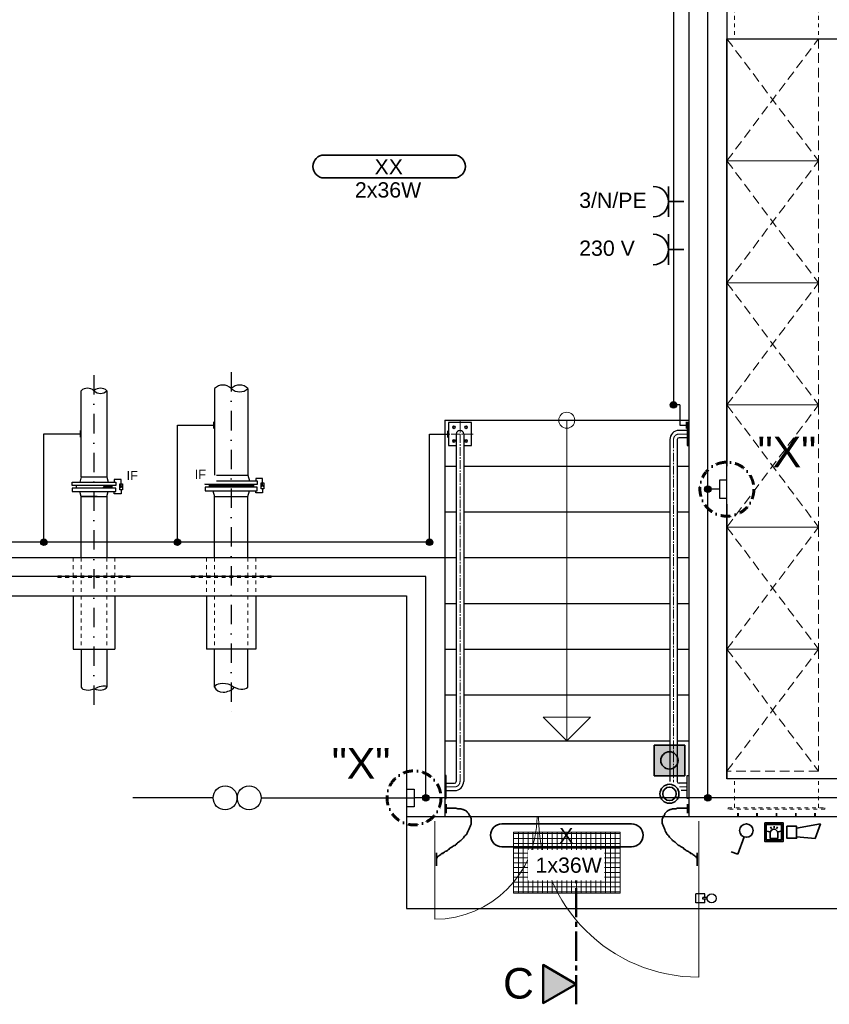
# Model space of a CAD drawing. Header units: millimetres. Extents: x -34778 to 7823654, y -4566 to 50989.
# Tile 4 of 29: x -24720 to -19412, y -2678 to 3775. Entities that reach past the tile are written whole.
import ezdxf

# ---------------------------------------------------------------- set-up
doc = ezdxf.new("R2010")
doc.units = ezdxf.units.MM
for name, pattern in [('ACAD_ISO12W100', [21, 12, -3, 0, -3, 0, -3]), ('DASHDOT', [25.4, 12.7, -6.35, 0, -6.35]), ('HIDDEN', [9.525, 6.35, -3.175]), ('JIS_02_1.0', [2, 1, -1]), ('MITTE2', [28.575, 19.05, -3.175, 3.175, -3.175])]:
    doc.linetypes.add(name, pattern=pattern)
for name, color, linetype, lineweight in [('Beleuchtung', 5, 'ACAD_ISO12W100', 35), ('Elektroinstallation', 7, 'Continuous', 35), ('H01N2 1x50', 4, 'Continuous', 35), ('Trennstelle', 36, 'Continuous', 35), ('verz. Bandstahl 30x3_5mm auf Putz', 1, 'GRENZE1', 35), ('verz. Bandstahl 30x3_5mm im Beton', 5, 'GRENZE1', 35)]:
    doc.layers.add(name, color=color, linetype=linetype, lineweight=lineweight)
for name, color, linetype in [('Beschriftung', 7, 'Continuous'), ('P-MU150AUSL', 7, 'Continuous'), ('P-MU200AUSL', 7, 'Continuous'), ('P-MU200EINL', 7, 'Continuous')]:
    doc.layers.add(name, color=color, linetype=linetype)
doc.styles.add('LBB3.5M1000', font='isocp.shx', dxfattribs={"height": 3.5})
doc.linetypes.add('GRENZE1', pattern='A,6.35,-2.54,[133,ltypeshp.shx,S=2.54,R=0,X=-2.54,Y=0],-2.54,25.4', length=36.83)

msp = doc.modelspace()

# ---------------------------------------------------------------- hatches: boundary and pattern name
at = {"lineweight": 5}
h = msp.add_hatch(dxfattribs=at)
h.set_pattern_fill('NET3', color=256)
h.set_pattern_definition([(0, (-590.007, 0), (0, 3.175), []), (60, (-590.007, 0), (-2.74963066, 1.5875), []), (120, (-590.007, 0), (-2.74963066, -1.5875), [])])
edge = h.paths.add_edge_path()
edge.add_arc((-24538.075, 905), 414.55, 331.1544064, 333.9579748)
edge.add_line((-24165.613, 723), (-24115.574, 723))
edge.add_line((-24115.574, 723), (-24115.574, 705))
edge.add_line((-24115.574, 705), (-24174.961, 705))
h = msp.add_hatch(dxfattribs=at)
h.set_pattern_fill('NET3', color=256)
h.set_pattern_definition([(0, (21231.5425, 4135.3054), (0, 3.175), []), (60, (21231.5425, 4135.3054), (-2.74963066, 1.5875), []), (120, (21231.5425, 4135.3054), (-2.74963066, -1.5875), [])])
h.paths.add_polyline_path([(-23333.075, 729), (-23477.941, 729), (-23477.941, 712), (-23333.075, 712)])
h.paths.add_polyline_path([(-23188.209, 729), (-23333.075, 729), (-23333.075, 712), (-23188.209, 712)])
h = msp.add_hatch(color=256)
h.dxf.hatch_style = 1
h.paths.add_polyline_path([(-23128.205, 714.253), (-23133.615, 723.624), (-23122.795, 723.624)])
at = {"linetype": 'Continuous', "lineweight": 9, "ltscale": 10}
h = msp.add_hatch(dxfattribs=at)
h.set_pattern_fill('ANSI37', color=253, scale=10, angle=45)
h.set_pattern_definition([(90, (-21133.075, -1750), (-31.75, 5e-15), []), (180, (-21133.075, -1750), (-5e-15, -31.75), [])])
h.paths.add_polyline_path([(-21483.075, -1950), (-20783.075, -1950), (-20783.075, -1550), (-21483.075, -1550)])
h = msp.add_hatch(color=256)
h.dxf.hatch_style = 1
h.paths.add_polyline_path([(-21071.789, -2544.774), (-21288.193, -2669.715), (-21288.193, -2419.832)])
at = {"layer": 'Beschriftung', "lineweight": -3, "true_color": 0xa02128}
h = msp.add_hatch(color=244, dxfattribs=at)
h.dxf.hatch_style = 1
h.paths.add_polyline_path([(-19714.052, -1488.821), (-19835.068, -1488.821), (-19835.068, -1609.838), (-19714.052, -1609.838)])
h.paths.add_polyline_path([(-19724.095, -1498.864), (-19724.095, -1599.795), (-19825.026, -1599.795), (-19825.026, -1498.864)], flags=16)
h.paths.add_polyline_path([(-19750.047, -1555.22), (-19750.047, -1591.347), (-19799.073, -1591.347), (-19799.073, -1555.22, -1)], flags=0)
at = {"layer": 'Elektroinstallation'}
h = msp.add_hatch(color=2, dxfattribs=at)
h.dxf.hatch_style = 1
h.paths.add_polyline_path([(-20359.721, -979.756), (-20559.721, -979.756), (-20559.721, -1179.756), (-20359.721, -1179.756)])
h.paths.add_polyline_path([(-20403.048, -1079.756, -1), (-20516.393, -1079.756, -1)], flags=16)
at = {"layer": 'Elektroinstallation', "true_color": 0xa02128}
h = msp.add_hatch(color=244, dxfattribs=at)
h.dxf.hatch_style = 1
edge = h.paths.add_edge_path()
edge.add_arc((-20459.721, -1079.756), 56.673, 0, 360)
at = {"layer": 'verz. Bandstahl 30x3_5mm auf Putz', "lineweight": -3}
h = msp.add_hatch(color=256, dxfattribs=at)
h.dxf.hatch_style = 1
edge = h.paths.add_edge_path()
edge.add_arc((-20433.075, 1250), 21.435, 0, 360)
h = msp.add_hatch(color=256, dxfattribs=at)
h.dxf.hatch_style = 1
edge = h.paths.add_edge_path()
edge.add_arc((-24561.105, 350), 21.435, 0, 360)
h = msp.add_hatch(color=256, dxfattribs=at)
h.dxf.hatch_style = 1
edge = h.paths.add_edge_path()
edge.add_arc((-23686.505, 350), 21.435, 0, 360)
h = msp.add_hatch(color=256, dxfattribs=at)
h.dxf.hatch_style = 1
edge = h.paths.add_edge_path()
edge.add_arc((-22033.075, 350), 21.435, 0, 360)
at = {"layer": 'verz. Bandstahl 30x3_5mm im Beton', "lineweight": -3, "ltscale": 20}
h = msp.add_hatch(color=256, dxfattribs=at)
h.dxf.hatch_style = 1
edge = h.paths.add_edge_path()
edge.add_arc((-20208.075, 698.074), 21.435, 0, 360)
h = msp.add_hatch(color=256, dxfattribs=at)
h.dxf.hatch_style = 1
edge = h.paths.add_edge_path()
edge.add_arc((-22058.075, -1325), 21.435, 0, 360)
h = msp.add_hatch(color=256, dxfattribs=at)
h.dxf.hatch_style = 1
edge = h.paths.add_edge_path()
edge.add_arc((-20208.075, -1325), 21.435, 0, 360)

# ---------------------------------------------------------------- linework, layer by layer
for p, q in [((-20333.075, 10500), (-20333.075, -1450)), ((-20083.075, 4450), (-20083.075, 850)), ((-20083.075, -1200), (-20083.075, 3650)), ((-20083.075, 3650), (-16973.075, 3650)), ((-21933.075, 1150), (-21933.075, -1450)), ((-21933.075, 1150), (-20333.075, 1150)), ((-21857.225, 1059.33), (-21857.225, -1216.725)), ((-21808.925, 1059.33), (-21808.925, -1216.725)), ((-20343.075, 1083.48), (-20396.85, 1083.48)), ((-20343.075, 1035.18), (-20396.85, 1035.18)), ((-20457.225, 1023.105), (-20457.225, -1216.725)), ((-20408.925, 1023.105), (-20408.925, -1216.725)), ((-21933.075, 850), (-21857.225, 850)), ((-21808.925, 850), (-20457.225, 850)), ((-20408.925, 850), (-20333.075, 850)), ((-23477.941, 729), (-23477.941, 712)), ((-23188.209, 729), (-23188.209, 712)), ((-20083.075, 600), (-20083.075, -1200)), ((-21933.075, 550), (-21857.225, 550)), ((-21808.925, 550), (-20457.225, 550)), ((-20408.925, 550), (-20333.075, 550)), ((-32733.075, 250), (-21933.075, 250)), ((-21933.075, 250), (-21857.225, 250)), ((-21808.925, 250), (-20457.225, 250)), ((-20408.925, 250), (-20333.075, 250)), ((-32983.075, 0), (-22183.075, 0)), ((-22183.075, 0), (-22183.075, -1450)), ((-21933.075, -50), (-21857.225, -50)), ((-21808.925, -50), (-20457.225, -50)), ((-20408.925, -50), (-20333.075, -50)), ((-21933.075, -350), (-21857.225, -350)), ((-21808.925, -350), (-20457.225, -350)), ((-20408.925, -350), (-20333.075, -350)), ((-21933.075, -650), (-21857.225, -650)), ((-21808.925, -650), (-20457.225, -650)), ((-20408.925, -650), (-20333.075, -650)), ((-21933.075, -950), (-21857.225, -950)), ((-21808.925, -950), (-20457.225, -950)), ((-20408.925, -950), (-20333.075, -950)), ((-15083.075, -1200), (-20083.075, -1200)), ((-21923.075, -1228.8), (-21869.3, -1228.8)), ((-21923.075, -1277.1), (-21869.3, -1277.1)), ((-20343.075, -1228.8), (-20396.85, -1228.8)), ((-20343.075, -1277.1), (-20382.427, -1277.1)), ((-14833.075, -1450), (-22183.075, -1450)), ((-22183.075, -1450), (-22183.075, -2050)), ((-22183.075, -2050), (-17728.075, -2050))]:
    msp.add_line(p, q)
at = {"linetype": 'JIS_02_1.0', "lineweight": 18, "ltscale": 25}
for p, q in [((-20033.075, 3900), (-20033.075, 3650)), ((-19483.075, 3900), (-19483.075, 3650)), ((-24369.575, 250), (-24369.575, 0)), ((-24317.225, 250), (-24317.225, -350)), ((-24148.925, 250), (-24148.925, -350)), ((-24096.575, 250), (-24096.575, 0)), ((-23495.025, 250), (-23495.025, 0)), ((-23442.625, 250), (-23442.625, -350)), ((-23223.525, 250), (-23223.525, -350)), ((-23171.125, 250), (-23171.125, 0)), ((-23996.575, 130), (-24469.575, 130)), ((-24469.575, 120), (-24469.575, 130)), ((-23996.575, 120), (-23996.575, 130)), ((-23595.025, 130), (-23071.125, 130)), ((-23595.025, 130), (-23595.025, 120)), ((-23071.125, 130), (-23071.125, 120)), ((-23996.575, 120), (-24469.575, 120)), ((-23595.025, 120), (-23071.125, 120)), ((-20033.075, -1390), (-20033.075, -1200)), ((-19483.075, -1390), (-19483.075, -1200)), ((-20013.075, -1450), (-20013.075, -1400)), ((-20008.075, -1450), (-20008.075, -1400)), ((-19888.075, -1450), (-19888.075, -1400)), ((-19883.075, -1450), (-19883.075, -1400)), ((-19760.575, -1450), (-19760.575, -1400)), ((-19755.575, -1450), (-19755.575, -1400)), ((-19633.075, -1450), (-19633.075, -1400)), ((-19628.075, -1450), (-19628.075, -1400)), ((-19508.075, -1450), (-19508.075, -1400)), ((-19503.075, -1450), (-19503.075, -1400))]:
    msp.add_line(p, q, dxfattribs=at)
at = {"color": 253, "linetype": 'HIDDEN', "lineweight": 9, "ltscale": 10}
for p, q in [((-20083.075, 3650), (-19483.075, 2850)), ((-20083.075, 2850), (-19483.075, 3650)), ((-20083.075, 2850), (-19483.075, 2050)), ((-20083.075, 2050), (-19483.075, 2850)), ((-20083.075, 2050), (-19483.075, 1250)), ((-20083.075, 1250), (-19483.075, 2050)), ((-20083.075, 1250), (-19483.075, 450)), ((-20083.075, 450), (-19483.075, 1250)), ((-20083.075, 450), (-19483.075, -350)), ((-20083.075, -350), (-19483.075, 450)), ((-20083.075, -350), (-19483.075, -1150)), ((-20083.075, -1150), (-19483.075, -350))]:
    msp.add_line(p, q, dxfattribs=at)
at = {"linetype": 'MITTE2', "lineweight": 18, "ltscale": 3}
for p, q in [((-21833.075, 1145.02), (-21833.075, -1216.725)), ((-21747.385, 1059.33), (-21918.765, 1059.33)), ((-20343.075, 1059.33), (-20396.85, 1059.33)), ((-20433.075, 1023.105), (-20433.075, -1216.725)), ((-21923.075, -1252.95), (-21869.3, -1252.95)), ((-20343.075, -1252.95), (-20393.61, -1252.95))]:
    msp.add_line(p, q, dxfattribs=at)
at = {"color": 251, "lineweight": 5}
for p, q in [((-21133.075, 1150), (-21133.075, -950)), ((-21133.075, -950), (-21288.124, -794.951)), ((-21288.124, -794.951), (-21133.075, -794.951)), ((-21133.075, -950), (-20978.026, -794.951)), ((-20978.026, -794.951), (-21133.075, -794.951)), ((-21998.075, -1477), (-21998.075, -2120)), ((-20268.075, -1477), (-20268.075, -2500))]:
    msp.add_line(p, q, dxfattribs=at)
at = {"linetype": 'MITTE2', "lineweight": 50, "ltscale": 10}
msp.add_line((-21071.789, -2677.799), (-21071.789, -1822.09), dxfattribs=at)
at = {"linetype": 'Continuous'}
for p, q in [((-20227.484, -1952.718), (-20287.484, -1952.718)), ((-20287.484, -2012.718), (-20287.484, -1952.718)), ((-20212.05, -1977.718), (-20241.015, -1977.718)), ((-20241.015, -1987.718), (-20241.015, -1977.718)), ((-20212.245, -1987.718), (-20241.015, -1987.718)), ((-20227.484, -1977.718), (-20227.484, -1952.718)), ((-20227.484, -2012.718), (-20227.484, -1987.718)), ((-20227.484, -2012.718), (-20287.484, -2012.718))]:
    msp.add_line(p, q, dxfattribs=at)
at = {"color": 253, "linetype": 'HIDDEN', "lineweight": 9, "ltscale": 10}
for points in [[(-20083.075, 2850), (-20083.075, 3650), (-19483.075, 3650), (-19483.075, 2850)], [(-20083.075, 2050), (-20083.075, 2850), (-19483.075, 2850), (-19483.075, 2050)], [(-20083.075, 1250), (-20083.075, 2050), (-19483.075, 2050), (-19483.075, 1250)], [(-20083.075, 450), (-20083.075, 1250), (-19483.075, 1250), (-19483.075, 450)], [(-20083.075, -350), (-20083.075, 450), (-19483.075, 450), (-19483.075, -350)], [(-20083.075, -1150), (-20083.075, -350), (-19483.075, -350), (-19483.075, -1150)]]:
    msp.add_lwpolyline(points, close=True, dxfattribs=at)
for points in [[(-21808.925, 984.33), (-21758.075, 984.33), (-21758.075, 1134.33), (-21908.075, 1134.33), (-21908.075, 984.33), (-21857.225, 984.33)], [(-23452.807, 753), (-23442.625, 791), (-23223.525, 791), (-23213.343, 753)], [(-23128.205, 720.5), (-23128.205, 767.173), (-23172.752, 767.173), (-23172.752, 753)], [(-23452.807, 688), (-23442.625, 650), (-23223.525, 650), (-23213.343, 688)], [(-23128.205, 700.252), (-23128.205, 673.827), (-23172.752, 673.827), (-23172.752, 688)]]:
    msp.add_lwpolyline(points)
at = {"lineweight": 5}
for points in [[(-21863.837, 1104.33), (-21868.625, 1112.038), (-21877.694, 1112.33), (-21882.312, 1104.33), (-21877.525, 1096.622), (-21868.456, 1096.33)], [(-21802.312, 1104.33), (-21797.525, 1112.038), (-21788.456, 1112.33), (-21783.837, 1104.33), (-21788.625, 1096.622), (-21797.694, 1096.33)], [(-21863.837, 1014.33), (-21868.625, 1006.622), (-21877.694, 1006.33), (-21882.312, 1014.33), (-21877.525, 1022.038), (-21868.456, 1022.33)], [(-21802.312, 1014.33), (-21797.525, 1006.622), (-21788.456, 1006.33), (-21783.837, 1014.33), (-21788.625, 1022.038), (-21797.694, 1022.33)]]:
    msp.add_lwpolyline(points, close=True, dxfattribs=at)
for points in [[(-20333.075, 1134.33), (-20343.075, 1134.33), (-20343.075, 984.33), (-20333.075, 984.33)], [(-23503.075, 753), (-23163.075, 753), (-23163.075, 729), (-23503.075, 729)], [(-23503.075, 688), (-23163.075, 688), (-23163.075, 712), (-23503.075, 712)], [(-23137.196, 740.748), (-23119.214, 740.748), (-23119.214, 700.252), (-23137.196, 700.252)], [(-23128.205, 714.253), (-23133.615, 723.624), (-23122.795, 723.624)], [(-21933.075, -1327.95), (-21923.075, -1327.95), (-21923.075, -1177.95), (-21933.075, -1177.95)], [(-20333.075, -1327.95), (-20343.075, -1327.95), (-20343.075, -1177.95), (-20333.075, -1177.95)]]:
    msp.add_lwpolyline(points, close=True)
at = {"linetype": 'JIS_02_1.0', "lineweight": 18, "ltscale": 25}
msp.add_lwpolyline([(-20075.075, -1390), (-19441.075, -1390), (-19441.075, -1400), (-20075.075, -1400)], close=True, dxfattribs=at)
at = {"color": 253, "linetype": 'Continuous', "lineweight": 9, "ltscale": 10}
msp.add_lwpolyline([(-21483.075, -1950), (-20783.075, -1950), (-20783.075, -1550), (-21483.075, -1550)], close=True, dxfattribs=at)
at = {"lineweight": 50}
msp.add_lwpolyline([(-21071.789, -2544.774), (-21288.193, -2669.715), (-21288.193, -2419.832)], close=True, dxfattribs=at)
at = {"color": 251, "lineweight": 5}
msp.add_circle((-21133.075, 1150), 52.78, dxfattribs=at)
at = {"lineweight": 5}
for centre, radius in [((-21873.075, 1104.33), 10), ((-21873.075, 1104.33), 5.25), ((-21793.075, 1104.33), 10), ((-21793.075, 1104.33), 5.25), ((-21873.075, 1014.33), 10), ((-21873.075, 1014.33), 5.25), ((-21793.075, 1014.33), 10), ((-21793.075, 1014.33), 5.25)]:
    msp.add_circle(centre, radius, dxfattribs=at)
at = {"color": 253, "linetype": 'Continuous', "lineweight": 9, "ltscale": 10}
msp.add_circle((-21133.075, -1750), 30.15, dxfattribs=at)
at = {"linetype": 'Continuous'}
msp.add_circle((-20182.573, -1983.295), 30, dxfattribs=at)
at = {"lineweight": -3}
for centre, radius, start, end in [((-24275.149, 1299.52), 60.504, 45.9405322, 134.0594678), ((-24190.999, 1299.52), 60.504, 45.9405322, 134.0594678), ((-23387.85, 1301.397), 78.767, 45.9405322, 134.0594678), ((-23278.3, 1301.397), 78.767, 45.9405322, 134.0594678), ((-23278.3, 1414.603), 78.767, 225.9405322, 314.0594678), ((-24190.999, 1386.48), 60.504, 225.9405322, 314.0594678)]:
    msp.add_arc(centre, radius, start, end, dxfattribs=at)
for centre, radius, start, end in [((-21833.075, 1059.33), 24.15, 0, 180), ((-20396.85, 1023.105), 60.375, 90, 180), ((-20396.85, 1023.105), 12.075, 90.0000022, 180), ((-21869.3, -1216.725), 12.075, 270.0000022, 0), ((-21869.3, -1216.725), 60.375, 270, 0), ((-20396.85, -1216.725), 60.375, 180, 181.3420119), ((-20396.85, -1216.725), 12.075, 180, 269.9999978)]:
    msp.add_arc(centre, radius, start, end)
at = {"linetype": 'MITTE2', "lineweight": 18, "ltscale": 3}
for centre, start, end in [((-20396.85, 1023.105), 90, 180), ((-21869.3, -1216.725), 270, 0), ((-20396.85, -1216.725), 180, 189.7269663)]:
    msp.add_arc(centre, 36.225, start, end, dxfattribs=at)
at = {"color": 251, "lineweight": 5}
for centre, radius, start, end in [((-21998.075, -1450), 670, 270, 0), ((-20268.075, -1450), 1050, 180, 270)]:
    msp.add_arc(centre, radius, start, end, dxfattribs=at)
at = {"layer": 'Beleuchtung', "linetype": 'Continuous', "ltscale": 10}
for points in [[(-22723.075, 2738.018, -1), (-22723.075, 2888.018), (-21873.075, 2888.018, -1), (-21873.075, 2738.018)], [(-21558.075, -1644.881, -1), (-21558.075, -1494.881), (-20708.075, -1494.881, -1), (-20708.075, -1644.881)]]:
    msp.add_lwpolyline(points, format="xyb", close=True, dxfattribs=at)
at = {"layer": 'Beschriftung', "linetype": 'DASHDOT', "lineweight": 60, "ltscale": 5}
for centre in [(-20083.075, 698.074), (-22134.671, -1325)]:
    msp.add_circle(centre, 177.001, dxfattribs=at)
at = {"layer": 'Elektroinstallation'}
for p, q in [((-20465.853, 2682.651), (-20465.853, 2482.651)), ((-20365.853, 2582.651), (-20465.853, 2582.651)), ((-20465.853, 2368.564), (-20465.853, 2168.564)), ((-20365.853, 2268.564), (-20465.853, 2268.564)), ((-19804.804, -1547.116), (-19818.939, -1543.329)), ((-19790.216, -1528.104), (-19797.532, -1515.431)), ((-19774.253, -1523.911), (-19774.253, -1509.277)), ((-19758.905, -1528.104), (-19751.588, -1515.431)), ((-19744.316, -1547.116), (-19730.181, -1543.329)), ((-19626.64, -1523.028), (-19470.087, -1495.423)), ((-19470.087, -1495.423), (-19504.669, -1590.437)), ((-19970.711, -1580.722), (-20012.261, -1694.881)), ((-19799.073, -1555.22), (-19799.073, -1591.347)), ((-19799.073, -1591.347), (-19750.047, -1591.347)), ((-19750.047, -1591.347), (-19750.047, -1555.22)), ((-19504.669, -1590.437), (-19626.64, -1579.766)), ((-20012.261, -1694.881), (-20055.575, -1679.117))]:
    msp.add_line(p, q, dxfattribs=at)
for points in [[(-20559.721, -1179.756), (-20359.721, -1179.756), (-20359.721, -979.756), (-20559.721, -979.756)], [(-19835.068, -1488.821), (-19714.052, -1488.821), (-19714.052, -1609.838), (-19835.068, -1609.838)], [(-19825.026, -1599.795), (-19724.095, -1599.795), (-19724.095, -1498.864), (-19825.026, -1498.864)], [(-19689.817, -1510.603), (-19626.64, -1510.603), (-19626.64, -1589.546), (-19689.817, -1589.546)]]:
    msp.add_lwpolyline(points, close=True, dxfattribs=at)
for centre, radius in [((-20459.721, -1079.756), 56.673), ((-20459.721, -1298.229), 62.355), ((-20459.721, -1298.229), 44.255), ((-19955.575, -1539.136), 44.255)]:
    msp.add_circle(centre, radius, dxfattribs=at)
for centre, radius, start, end in [((-20565.853, 2582.651), 100, 270, 90), ((-20565.853, 2268.564), 100, 270, 90), ((-19774.56, -1555.22), 24.513, 0, 180)]:
    msp.add_arc(centre, radius, start, end, dxfattribs=at)
at = {"layer": 'H01N2 1x50', "linetype": 'Continuous'}
for p, q in [((-21923.614, -1365.735), (-21923.614, -1424.1)), ((-20342.536, -1365.735), (-20342.536, -1424.1)), ((-21987.795, -1684.797), (-21987.795, -1770.398)), ((-20278.355, -1684.797), (-20278.355, -1770.398))]:
    msp.add_line(p, q, dxfattribs=at)
for points in [[(-21919.602, -1392.972), (-21918.265, -1392.972), (-21916.928, -1392.972), (-21915.591, -1392.972), (-21908.906, -1392.972), (-21902.22, -1392.972), (-21895.535, -1392.972), (-21887.512, -1392.972), (-21879.489, -1392.972), (-21871.467, -1392.972), (-21867.455, -1392.972), (-21863.444, -1392.972), (-21859.433, -1392.972), (-21855.217, -1392.972), (-21851.615, -1396.863), (-21847.399, -1396.863), (-21844.725, -1396.863), (-21842.05, -1396.863), (-21839.376, -1396.863), (-21835.365, -1396.863), (-21831.354, -1396.863), (-21827.342, -1396.863), (-21823.126, -1396.863), (-21819.386, -1399.993), (-21815.308, -1400.754), (-21814.015, -1400.995), (-21812.574, -1400.321), (-21811.297, -1400.754), (-21808.458, -1401.717), (-21805.868, -1403.113), (-21803.274, -1404.645), (-21799.106, -1407.107), (-21794.669, -1409.101), (-21791.24, -1412.427), (-21789.903, -1413.724), (-21788.566, -1415.021), (-21787.229, -1416.318), (-21784.555, -1418.912), (-21781.397, -1421.147), (-21779.207, -1424.1), (-21777.491, -1426.413), (-21776.532, -1429.288), (-21775.195, -1431.882), (-21773.858, -1434.476), (-21772.521, -1437.07), (-21771.184, -1439.664), (-21770.33, -1441.32), (-21768.026, -1441.899), (-21767.173, -1443.555), (-21765.288, -1447.212), (-21764.751, -1451.499), (-21763.161, -1455.228), (-21762.033, -1457.873), (-21759.15, -1460.092), (-21759.15, -1463.01), (-21759.15, -1465.604), (-21759.15, -1468.198), (-21759.15, -1470.792), (-21759.15, -1474.683), (-21759.15, -1478.574), (-21759.15, -1482.465), (-21759.15, -1485.059), (-21759.15, -1487.653), (-21759.15, -1490.247), (-21759.15, -1494.361), (-21761.627, -1498.092), (-21763.161, -1501.92), (-21765.777, -1508.447), (-21768.627, -1514.849), (-21771.184, -1521.375), (-21772.684, -1525.202), (-21773.31, -1529.391), (-21775.195, -1533.048), (-21777.869, -1538.236), (-21780.544, -1543.424), (-21783.218, -1548.612), (-21785.892, -1553.8), (-21788.566, -1558.988), (-21791.24, -1564.176), (-21792.947, -1567.487), (-21796.82, -1569.162), (-21799.263, -1571.958), (-21804.775, -1578.265), (-21809.685, -1585.136), (-21815.308, -1591.413), (-21820.293, -1596.977), (-21825.641, -1602.165), (-21831.354, -1606.977), (-21835.016, -1610.062), (-21839.61, -1611.893), (-21843.388, -1614.759), (-21850.753, -1620.346), (-21855.623, -1629.156), (-21863.444, -1634.214), (-21865.94, -1635.828), (-21868.927, -1636.583), (-21871.467, -1638.105), (-21875.549, -1640.55), (-21879.203, -1643.802), (-21883.501, -1645.887), (-21886.175, -1647.184), (-21888.849, -1648.481), (-21891.523, -1649.778), (-21894.197, -1651.075), (-21896.872, -1652.372), (-21899.546, -1653.669), (-21902.172, -1654.942), (-21901.308, -1659.695), (-21903.557, -1661.451), (-21905.848, -1663.238), (-21909.289, -1663.554), (-21911.58, -1665.342), (-21913.016, -1666.462), (-21914.085, -1668.178), (-21915.591, -1669.233), (-21920.399, -1672.599), (-21926.829, -1673.648), (-21931.636, -1677.015), (-21933.143, -1678.07), (-21934.254, -1679.761), (-21935.648, -1680.906), (-21937.872, -1682.731), (-21941.408, -1683.154), (-21943.67, -1684.797), (-21944.658, -1685.513), (-21942.503, -1688.122), (-21943.67, -1688.688), (-21944.873, -1689.271), (-21946.458, -1688.224), (-21947.682, -1688.688), (-21950.402, -1689.717), (-21953.274, -1690.71), (-21955.704, -1692.579), (-21957.227, -1693.75), (-21958.243, -1695.352), (-21959.716, -1696.47), (-21963.493, -1699.335), (-21967.914, -1701.526), (-21971.75, -1704.252), (-21973.245, -1705.315), (-21974.367, -1707.018), (-21975.761, -1708.143), (-21976.762, -1708.95), (-21978.812, -1707.212), (-21979.772, -1708.143), (-21980.703, -1709.046), (-21979.23, -1711.039), (-21979.772, -1712.034), (-21980.551, -1713.462), (-21983.783, -1714.062), (-21983.783, -1715.925), (-21983.783, -1717.222), (-21983.783, -1718.519), (-21983.783, -1719.816)], [(-20346.547, -1392.972), (-20347.884, -1392.972), (-20349.221, -1392.972), (-20350.558, -1392.972), (-20357.244, -1392.972), (-20363.929, -1392.972), (-20370.615, -1392.972), (-20378.638, -1392.972), (-20386.66, -1392.972), (-20394.683, -1392.972), (-20398.694, -1392.972), (-20402.706, -1392.972), (-20406.717, -1392.972), (-20410.933, -1392.972), (-20414.535, -1396.863), (-20418.751, -1396.863), (-20421.425, -1396.863), (-20424.099, -1396.863), (-20426.773, -1396.863), (-20430.785, -1396.863), (-20434.796, -1396.863), (-20438.807, -1396.863), (-20443.023, -1396.863), (-20446.763, -1399.993), (-20450.841, -1400.754), (-20452.135, -1400.995), (-20453.575, -1400.321), (-20454.853, -1400.754), (-20457.692, -1401.717), (-20460.281, -1403.113), (-20462.875, -1404.645), (-20467.044, -1407.107), (-20471.48, -1409.101), (-20474.909, -1412.427), (-20476.246, -1413.724), (-20477.583, -1415.021), (-20478.92, -1416.318), (-20481.595, -1418.912), (-20484.752, -1421.147), (-20486.943, -1424.1), (-20488.659, -1426.413), (-20489.617, -1429.288), (-20490.954, -1431.882), (-20492.291, -1434.476), (-20493.629, -1437.07), (-20494.966, -1439.664), (-20495.819, -1441.32), (-20498.123, -1441.899), (-20498.977, -1443.555), (-20500.862, -1447.212), (-20501.398, -1451.499), (-20502.988, -1455.228), (-20504.116, -1457.873), (-20507, -1460.092), (-20507, -1463.01), (-20507, -1465.604), (-20507, -1468.198), (-20507, -1470.792), (-20507, -1474.683), (-20507, -1478.574), (-20507, -1482.465), (-20507, -1485.059), (-20507, -1487.653), (-20507, -1490.247), (-20507, -1494.361), (-20504.523, -1498.092), (-20502.988, -1501.92), (-20500.372, -1508.447), (-20497.523, -1514.849), (-20494.966, -1521.375), (-20493.466, -1525.202), (-20492.839, -1529.391), (-20490.954, -1533.048), (-20488.28, -1538.236), (-20485.606, -1543.424), (-20482.932, -1548.612), (-20480.258, -1553.8), (-20477.583, -1558.988), (-20474.909, -1564.176), (-20473.202, -1567.487), (-20469.33, -1569.162), (-20466.886, -1571.958), (-20461.374, -1578.265), (-20456.464, -1585.136), (-20450.841, -1591.413), (-20445.857, -1596.977), (-20440.508, -1602.165), (-20434.796, -1606.977), (-20431.134, -1610.062), (-20426.54, -1611.893), (-20422.762, -1614.759), (-20415.397, -1620.346), (-20410.527, -1629.156), (-20402.705, -1634.214), (-20400.21, -1635.828), (-20397.223, -1636.583), (-20394.683, -1638.105), (-20390.6, -1640.55), (-20386.947, -1643.802), (-20382.649, -1645.887), (-20379.975, -1647.184), (-20377.301, -1648.481), (-20374.626, -1649.778), (-20371.952, -1651.075), (-20369.278, -1652.372), (-20366.604, -1653.669), (-20363.978, -1654.942), (-20364.842, -1659.695), (-20362.592, -1661.451), (-20360.301, -1663.238), (-20356.861, -1663.554), (-20354.57, -1665.342), (-20353.134, -1666.462), (-20352.065, -1668.178), (-20350.558, -1669.233), (-20345.751, -1672.599), (-20339.321, -1673.648), (-20334.513, -1677.015), (-20333.007, -1678.07), (-20331.896, -1679.761), (-20330.502, -1680.906), (-20328.278, -1682.731), (-20324.742, -1683.154), (-20322.479, -1684.797), (-20321.492, -1685.513), (-20323.646, -1688.122), (-20322.479, -1688.688), (-20321.276, -1689.271), (-20319.692, -1688.224), (-20318.468, -1688.688), (-20315.748, -1689.717), (-20312.876, -1690.71), (-20310.445, -1692.579), (-20308.922, -1693.75), (-20307.907, -1695.352), (-20306.434, -1696.47), (-20302.656, -1699.335), (-20298.236, -1701.526), (-20294.4, -1704.252), (-20292.904, -1705.315), (-20291.783, -1707.018), (-20290.389, -1708.143), (-20289.388, -1708.95), (-20287.337, -1707.212), (-20286.377, -1708.143), (-20285.446, -1709.046), (-20286.919, -1711.039), (-20286.377, -1712.034), (-20285.599, -1713.462), (-20282.366, -1714.062), (-20282.366, -1715.925), (-20282.366, -1717.222), (-20282.366, -1718.519), (-20282.366, -1719.816)]]:
    msp.add_open_spline(points, degree=3, knots=[0, 0, 0, 0, 0.00717411, 0.00717411, 0.00717411, 0.04304465, 0.04304465, 0.04304465, 0.08608949, 0.08608949, 0.08608949, 0.10761199, 0.10761199, 0.10761199, 0.1302314, 0.1302314, 0.1302314, 0.14457962, 0.14457962, 0.14457962, 0.16610213, 0.16610213, 0.16610213, 0.18872153, 0.18872153, 0.18872153, 0.19589564, 0.19589564, 0.19589564, 0.21184238, 0.21184238, 0.21184238, 0.23747296, 0.23747296, 0.23747296, 0.2474677, 0.2474677, 0.2474677, 0.26745719, 0.26745719, 0.26745719, 0.28311529, 0.28311529, 0.28311529, 0.29877323, 0.29877323, 0.29877323, 0.30876797, 0.30876797, 0.30876797, 0.33084316, 0.33084316, 0.33084316, 0.34650126, 0.34650126, 0.34650126, 0.36041917, 0.36041917, 0.36041917, 0.38129604, 0.38129604, 0.38129604, 0.39521395, 0.39521395, 0.39521395, 0.41728891, 0.41728891, 0.41728891, 0.45492603, 0.45492603, 0.45492603, 0.47700116, 0.47700116, 0.47700116, 0.50831736, 0.50831736, 0.50831736, 0.53963356, 0.53963356, 0.53963356, 0.55962305, 0.55962305, 0.55962305, 0.60472474, 0.60472474, 0.60472474, 0.64470384, 0.64470384, 0.64470384, 0.67033427, 0.67033427, 0.67033427, 0.72030799, 0.72030799, 0.72030799, 0.73625473, 0.73625473, 0.73625473, 0.76188516, 0.76188516, 0.76188516, 0.77783189, 0.77783189, 0.77783189, 0.79377879, 0.79377879, 0.79377879, 0.80943689, 0.80943689, 0.80943689, 0.82538363, 0.82538363, 0.82538363, 0.83537837, 0.83537837, 0.83537837, 0.86727201, 0.86727201, 0.86727201, 0.87726675, 0.87726675, 0.87726675, 0.89321349, 0.89321349, 0.89321349, 0.90017244, 0.90017244, 0.90017244, 0.90734655, 0.90734655, 0.90734655, 0.92329329, 0.92329329, 0.92329329, 0.93328816, 0.93328816, 0.93328816, 0.95891849, 0.95891849, 0.95891849, 0.96891324, 0.96891324, 0.96891324, 0.97608735, 0.97608735, 0.97608735, 0.9830463, 0.9830463, 0.9830463, 0.99304104, 0.99304104, 0.99304104, 1, 1, 1, 1], dxfattribs=at)
at = {"layer": 'P-MU150AUSL', "linetype": 'Continuous', "ltscale": 10}
for p, q in [((-24317.225, 250), (-24317.225, 650)), ((-24369.575, 0), (-24369.575, -350)), ((-24096.575, 0), (-24096.575, -350)), ((-24369.575, -350), (-24096.575, -350)), ((-24317.225, -350), (-24317.225, -598.982)), ((-24148.925, -350), (-24148.925, -598.982))]:
    msp.add_line(p, q, dxfattribs=at)
for centre, major_axis, ratio, start_param, end_param in [((-24240.204, -567.878), (-77.02, -31.104), 0.51427667, 0, 1.57079633), ((-24226.717, -567.878), (77.02, -31.104), 0.51427667, 4.83132871, 6.28318531), ((-24214.565, -628.751), (65.64, 29.769), 0.32393588, 0, 1.57079633)]:
    msp.add_ellipse(centre, major_axis=major_axis, ratio=ratio, start_param=start_param, end_param=end_param, dxfattribs=at)
at = {"layer": 'P-MU200AUSL', "ltscale": 100}
for p, q in [((-23495.025, 0), (-23495.025, -350)), ((-23171.125, 0), (-23171.125, -350)), ((-23171.125, -350), (-23495.025, -350))]:
    msp.add_line(p, q, dxfattribs=at)
at = {"layer": 'P-MU200EINL', "linetype": 'DASHDOT', "ltscale": 10}
for p, q in [((-24233.075, 1445.21), (-24233.075, -766.001)), ((-23333.075, 1464.875), (-23333.075, -766.001))]:
    msp.add_line(p, q, dxfattribs=at)
at = {"layer": 'P-MU200EINL', "linetype": 'Continuous', "ltscale": 10}
for p, q in [((-23223.525, 1358), (-23223.525, 791)), ((-24317.224, 778), (-24317.224, 1343)), ((-24148.925, 1343), (-24148.925, 778)), ((-24317.224, 778), (-24325.574, 745)), ((-24317.224, 778), (-24148.924, 778)), ((-24148.924, 778), (-24146.572, 768.702)), ((-24350.574, 723), (-24350.574, 705)), ((-24146.572, 768.702), (-24140.574, 745)), ((-24115.574, 723), (-24115.574, 705)), ((-24317.224, 650), (-24325.574, 683)), ((-24211.231, 650), (-24317.225, 650)), ((-24216.815, 650), (-24317.225, 650)), ((-24216.815, 650), (-24317.225, 650)), ((-24317.225, 650), (-24216.815, 650)), ((-24317.224, 650), (-24211.231, 650)), ((-24216.815, 650), (-24148.925, 650)), ((-24211.231, 650), (-24148.924, 650)), ((-24148.925, 650), (-24148.925, 250)), ((-24148.924, 650), (-24140.574, 683)), ((-23442.625, 250), (-23442.625, 650)), ((-23442.625, 650), (-23223.525, 650)), ((-23223.525, 250), (-23223.525, 650)), ((-23442.625, -599.265), (-23442.625, -350)), ((-23223.525, -598.982), (-23223.525, -350))]:
    msp.add_line(p, q, dxfattribs=at)
for points in [[(-24165.613, 723), (-24375.574, 723), (-24375.574, 745), (-24155.646, 745)], [(-24155.646, 745), (-24090.574, 745), (-24090.574, 723), (-24165.613, 723)], [(-24174.961, 705), (-24375.574, 705), (-24375.574, 683), (-24187.978, 683)], [(-24187.978, 683), (-24090.574, 683), (-24090.574, 705), (-24174.961, 705)], [(-24055.571, 693.752), (-24055.571, 667.327), (-24100.117, 667.327), (-24100.117, 683)]]:
    msp.add_lwpolyline(points, dxfattribs=at)
for centre, major_axis, ratio, start_param, end_param in [((-23351.335, -630.935), (-91.29, 31.953), 0.49419056, 4.71238898, 6.28318531), ((-23371.51, -573.412), (-71.115, -25.853), 0.73711504, 0, 2.23849084), ((-23308.937, -523.303), (85.412, -75.679), 0.57500525, 4.9023319, 6.28318531)]:
    msp.add_ellipse(centre, major_axis=major_axis, ratio=ratio, start_param=start_param, end_param=end_param, dxfattribs=at)
at = {"layer": 'Trennstelle', "lineweight": -3}
for p, q in [((-23451.784, -1325), (-23978.173, -1325)), ((-23137.648, -1325), (-22134.671, -1325))]:
    msp.add_line(p, q, dxfattribs=at)
for centre in [(-23373.25, -1325), (-23216.182, -1325)]:
    msp.add_circle(centre, 78.534, dxfattribs=at)
at = {"layer": 'verz. Bandstahl 30x3_5mm auf Putz', "lineweight": -3, "ltscale": 5}
for p, q in [((-20391.377, 1250), (-20433.075, 1250)), ((-20391.377, 1250), (-20391.377, 1117.543)), ((-23686.505, 1117.543), (-23449.229, 1117.543)), ((-23686.505, 350), (-23686.505, 1117.543)), ((-23449.229, 1138.979), (-23449.229, 1096.108)), ((-20391.377, 1117.543), (-20349.679, 1117.543)), ((-20349.679, 1138.979), (-20349.679, 1096.108)), ((-24561.105, 1060.5), (-24323.828, 1060.5)), ((-24561.105, 350), (-24561.105, 1060.5)), ((-24323.828, 1081.935), (-24323.828, 1039.065)), ((-22033.075, 1059.33), (-21914.679, 1059.33)), ((-22033.075, 350), (-22033.075, 1059.33)), ((-21914.679, 1080.765), (-21914.679, 1037.895))]:
    msp.add_line(p, q, dxfattribs=at)
msp.add_lwpolyline([(-20433.075, 10400), (-20433.075, 1250)], dxfattribs=at)
for centre in [(-20433.075, 1250), (-24561.105, 350), (-23686.505, 350), (-22033.075, 350)]:
    msp.add_circle(centre, 21.435, dxfattribs=at)
at = {"layer": 'verz. Bandstahl 30x3_5mm im Beton', "lineweight": -3, "ltscale": 20}
for p, q in [((-20208.075, -1325), (-20208.075, 10625)), ((-20083.075, 756.307), (-20131.479, 756.307)), ((-20131.479, 756.307), (-20131.479, 639.841)), ((-20131.479, 698.074), (-20208.075, 698.074)), ((-20131.479, 639.841), (-20083.075, 639.841)), ((-22058.075, 125), (-32934.671, 125)), ((-22058.075, -1325), (-22058.075, 125)), ((-22183.075, -1266.767), (-22134.671, -1266.767)), ((-22134.671, -1266.767), (-22134.671, -1383.233)), ((-14881.479, -1325), (-22134.671, -1325)), ((-22134.671, -1383.233), (-22183.075, -1383.233))]:
    msp.add_line(p, q, dxfattribs=at)
for centre in [(-20208.075, 698.074), (-22058.075, -1325), (-20208.075, -1325)]:
    msp.add_circle(centre, 21.435, dxfattribs=at)

# ---------------------------------------------------------------- texts
at = {"layer": 'Beleuchtung', "char_height": 100, "attachment_point": 1, "style": 'LBB3.5M1000'}
for s, width, insert in [('{\\fArial|b0|i0|c0|p34;XX}', 199.19797, (-22393.392, 2860.852)), ('{\\fArial|b0|i0|c0|p34;2x36W}', 465.48426, (-22522.186, 2709.544)), ('{\\fArial|b0|i0|c0|p34;X}', 100, (-21182.827, -1522.047))]:
    msp.add_mtext_dynamic_manual_height_columns(s, width=width, gutter_width=17.5, heights=[0], dxfattribs=dict(at, insert=insert))
at = {"layer": 'Beschriftung', "attachment_point": 1, "style": 'LBB3.5M1000'}
for s, width, insert, char_height in [('{\\fArial|b0|i0|c0|p34;3/N/PE}', 421.47197, (-21051.639, 2641.672), 100), ('{\\fArial|b0|i0|c0|p34;230 V}', 421.47197, (-21051.639, 2327.584), 100), ('{\\fArial|b0|i0|c0|p34;"X"}', 221.06718, (-19881.782, 1042.216), 200), ('{\\fArial|b0|i0|c0|p34;"X"}', 221.06718, (-22674.559, -998.799), 200), ('{\\fArial|b0|i0|c0|p34;C}', 221.06718, (-21550.704, -2440.176), 200)]:
    msp.add_mtext_dynamic_manual_height_columns(s, width=width, gutter_width=17.5, heights=[0], dxfattribs=dict(at, insert=insert, char_height=char_height))
at = {"layer": 'Beschriftung', "insert": (-24019.197, 817.279), "char_height": 60, "width": 111.95845, "attachment_point": 1, "style": 'LBB3.5M1000', "bg_fill": 2}
msp.add_mtext('{\\fArial|b0|i0|c0|p34;\\C256;IF}', dxfattribs=at)

# ---------------------------------------------------------------- next in the draw order: hatches: boundary and pattern name
at = {"layer": 'P-MU200EINL', "linetype": 'Continuous', "ltscale": 10}
h = msp.add_hatch(color=256, dxfattribs=at)
h.dxf.hatch_style = 1
h.paths.add_polyline_path([(-24055.571, 707.753), (-24060.981, 717.124), (-24050.16, 717.124)])

# ---------------------------------------------------------------- next in the draw order: linework, layer by layer
msp.add_lwpolyline([(-24055.571, 714), (-24055.571, 760.673), (-24100.117, 760.673), (-24100.117, 745)], dxfattribs=at)
for points in [[(-24064.562, 734.248), (-24046.58, 734.248), (-24046.58, 693.752), (-24064.562, 693.752)], [(-24055.571, 707.753), (-24060.981, 717.124), (-24050.16, 717.124)]]:
    msp.add_lwpolyline(points, close=True, dxfattribs=at)

# ---------------------------------------------------------------- next in the draw order: texts
at = {"layer": 'Beleuchtung', "insert": (-21337.903, -1715.733), "char_height": 100, "attachment_point": 1, "style": 'LBB3.5M1000', "bg_fill": 3, "box_fill_scale": 1.5, "bg_fill_color": 256, "bg_fill_transparency": 0}
msp.add_mtext_dynamic_manual_height_columns('{\\fArial|b0|i0|c0|p34;1x36W}', width=401.41316, gutter_width=17.5, heights=[0], dxfattribs=at)
at = {"layer": 'Beschriftung', "insert": (-23572.923, 825.279), "char_height": 60, "width": 111.95845, "attachment_point": 1, "style": 'LBB3.5M1000', "bg_fill": 2}
msp.add_mtext('{\\fArial|b0|i0|c0|p34;\\C256;IF}', dxfattribs=at)

# ---------------------------------------------------------------- next in the draw order: linework, layer by layer
at = {"layer": 'P-MU200EINL', "linetype": 'Continuous', "ltscale": 10}
msp.add_line((-23442.625, 1358), (-23442.625, 791), dxfattribs=at)
at = {"layer": 'verz. Bandstahl 30x3_5mm auf Putz', "lineweight": -3, "ltscale": 5}
msp.add_lwpolyline([(-22033.075, 350), (-32633.075, 350), (-32633.075, 10400), (-21261.531, 10400)], dxfattribs=at)

doc.saveas('drawing.dxf')
